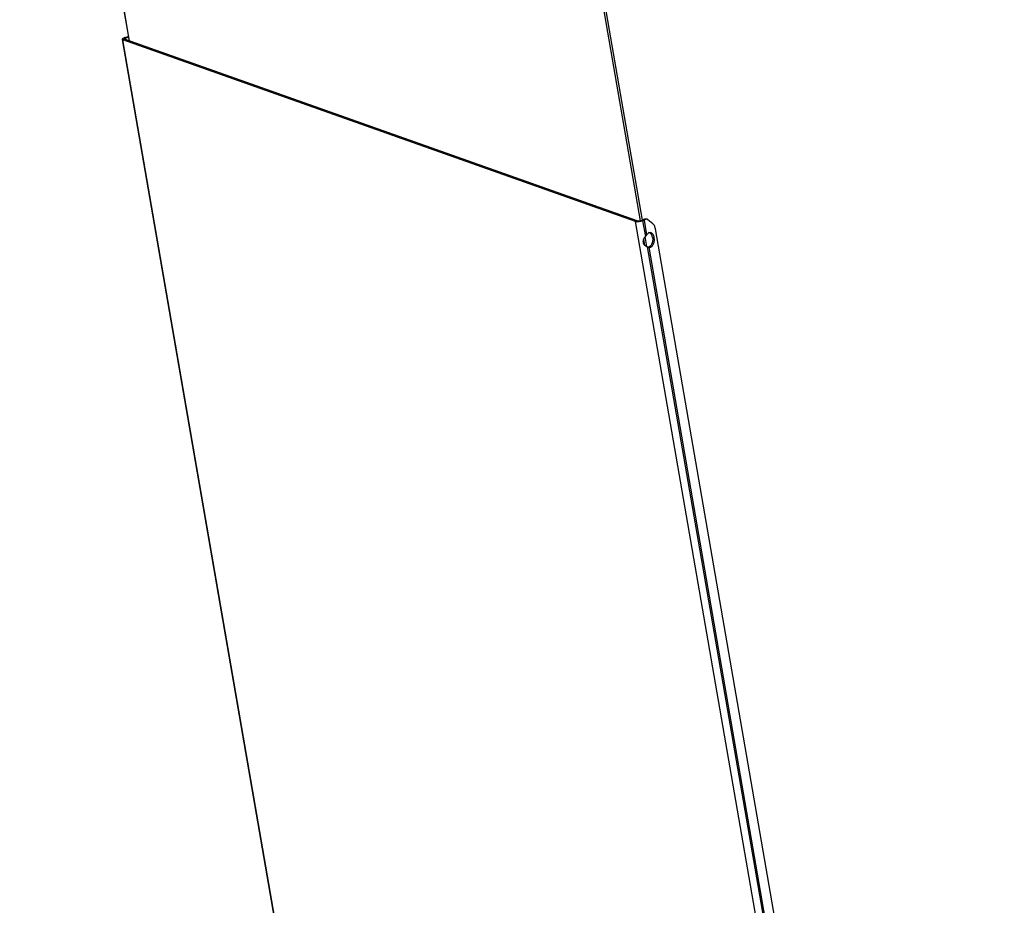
# Model space of a CAD drawing. Header units: millimetres. Extents: x -365 to 375, y -176 to 680.
# Tile 2 of 4: x -240 to -5, y 252 to 464. Entities that reach past the tile are written whole.
import ezdxf

# ---------------------------------------------------------------- set-up
doc = ezdxf.new("R2010")
doc.units = ezdxf.units.MM

msp = doc.modelspace()

# ---------------------------------------------------------------- linework, layer by layer
at = {"color": 7, "linetype": 'Continuous', "lineweight": 25}
for p, q in [((-240.33, 609.65), (-214.21, 458.78)), ((-214.07, 458.73), (-240.18, 609.52)), ((-92.03, 415.81), (-112.93, 536.5)), ((-91.6, 415.94), (-112.5, 536.64)), ((-215.86, 459.15), (-131.43, -28.4)), ((-215.27, 459.16), (-215.7, 459.02)), ((-131.27, -28.53), (-215.7, 459.02)), ((-93.27, 415.66), (-215.7, 459.02)), ((-92.84, 415.8), (-215.27, 459.16)), ((-215.19, 459.59), (-214.39, 459.84)), ((-214.95, 459.51), (-215.19, 459.59)), ((-214.95, 459.51), (-214.36, 459.69)), ((-214.87, 459.02), (-214.95, 459.51)), ((-92.84, 415.8), (-93.27, 415.66)), ((-8.84, -71.89), (-93.27, 415.66)), ((-91.53, 415.8), (-90.88, 412.07)), ((-91.22, 416.14), (-91.52, 415.98)), ((-91.52, 415.98), (-91.13, 415.96)), ((-90.82, 416.12), (-91.22, 416.14)), ((-90.82, 416.12), (-91.13, 415.96)), ((-90.52, 412.48), (-91.13, 415.96)), ((-90.56, 416.18), (-90.95, 416.2)), ((-89.07, 415.06), (-90.26, 416.05)), ((-90.51, 409.68), (-90.92, 412.02)), ((-88.77, 411.77), (-89.16, 411.79)), ((-5.15, -67.34), (-88.48, 413.91)), ((-91.37, 411.33), (-91.4, 410.98)), ((-91.02, 410), (-91.25, 411.31)), ((-90.73, 409.72), (-90.83, 409.79)), ((-90.46, 409.59), (-8.26, -65.06)), ((-7.9, -64.64), (-90, 409.48))]:
    msp.add_line(p, q, dxfattribs=at)
at = {"color": 7, "linetype": 'Continuous', "lineweight": 25, "flags": 128}
for points in [[(-215.19, 459.59), (-215.4, 459.52), (-215.57, 459.44), (-215.71, 459.36), (-215.8, 459.28), (-215.85, 459.2), (-215.85, 459.13), (-215.8, 459.07), (-215.7, 459.02)], [(-214.95, 459.51), (-215.08, 459.46), (-215.19, 459.41), (-215.27, 459.36), (-215.33, 459.32), (-215.36, 459.27), (-215.36, 459.22), (-215.33, 459.19), (-215.27, 459.16)], [(-89.16, 411.79), (-89.12, 411.36), (-89.15, 410.92), (-89.25, 410.51), (-89.4, 410.13), (-89.61, 409.83), (-89.86, 409.62), (-90.12, 409.51), (-90.2, 409.5)]]:
    msp.add_lwpolyline(points, dxfattribs=at)
at = {"color": 7, "linetype": 'Continuous', "lineweight": 25}
for centre, radius, start, end in [((-92.65, 419), 3.39, 259.5354, 289.3203), ((-92.46, 417.85), 2.09, 259.5354, 289.3203), ((-90.98, 415.7), 0.5, 87.4105, 118.6388), ((-90.43, 411.75), 1.28, 1.7442, 75.4162)]:
    msp.add_arc(centre, radius, start, end, dxfattribs=at)
for points, knots in [([(-91.77, 415.88), (-91.71, 415.9), (-91.62, 415.93), (-91.55, 415.97), (-91.52, 415.98)], [0, 0, 0, 0, 0.559783, 1, 1, 1, 1]), ([(-91.53, 415.8), (-91.44, 415.83), (-91.29, 415.88), (-91.18, 415.94), (-91.13, 415.96)], [0, 0, 0, 0, 0.559784, 1, 1, 1, 1]), ([(-88.48, 413.91), (-88.55, 414.18), (-88.68, 414.66), (-88.95, 414.94), (-89.07, 415.06)], [0, 0, 0, 0, 0.55924, 1, 1, 1, 1]), ([(-90.88, 412.07), (-90.98, 411.96), (-91.16, 411.76), (-91.36, 411.41), (-91.46, 411.04), (-91.46, 410.67), (-91.33, 410.31), (-91.11, 409.99), (-90.81, 409.73), (-90.57, 409.64), (-90.46, 409.59)], [0, 0, 0, 0, 0.132782, 0.255166, 0.378879, 0.500016, 0.618506, 0.741965, 0.867722, 1, 1, 1, 1]), ([(-90.52, 412.48), (-90.59, 412.4), (-90.7, 412.26), (-90.83, 412.12), (-90.88, 412.07)], [0, 0, 0, 0, 0.627375, 1, 1, 1, 1]), ([(-91.4, 410.98), (-91.35, 410.72), (-91.28, 410.33), (-91.04, 410.01), (-90.96, 409.9)], [0, 0, 0, 0, 0.66011, 1, 1, 1, 1]), ([(-90.46, 409.59), (-90.45, 409.59), (-90.43, 409.59), (-90.38, 409.57), (-90.22, 409.54), (-90.1, 409.51), (-90, 409.48)], [0, 0, 0, 0, 0.031362, 0.088816, 0.313186, 1, 1, 1, 1])]:
    msp.add_open_spline(points, degree=3, knots=knots, dxfattribs=at)
for points in [[(-90.26, 416.05), (-90.3, 416.08), (-90.39, 416.15), (-90.53, 416.18), (-90.68, 416.18), (-90.78, 416.14), (-90.82, 416.12)], [(-88.77, 411.77), (-88.8, 411.91), (-88.86, 412.18), (-89.03, 412.52), (-89.24, 412.77), (-89.49, 412.93), (-89.77, 412.99), (-90.04, 412.93), (-90.3, 412.76), (-90.45, 412.58), (-90.52, 412.48)], [(-90, 409.48), (-89.91, 409.48), (-89.73, 409.46), (-89.46, 409.58), (-89.21, 409.8), (-89, 410.1), (-88.84, 410.48), (-88.75, 410.9), (-88.71, 411.34), (-88.75, 411.63), (-88.77, 411.77)]]:
    msp.add_open_spline(points, degree=3, dxfattribs=at)

doc.saveas('drawing.dxf')
